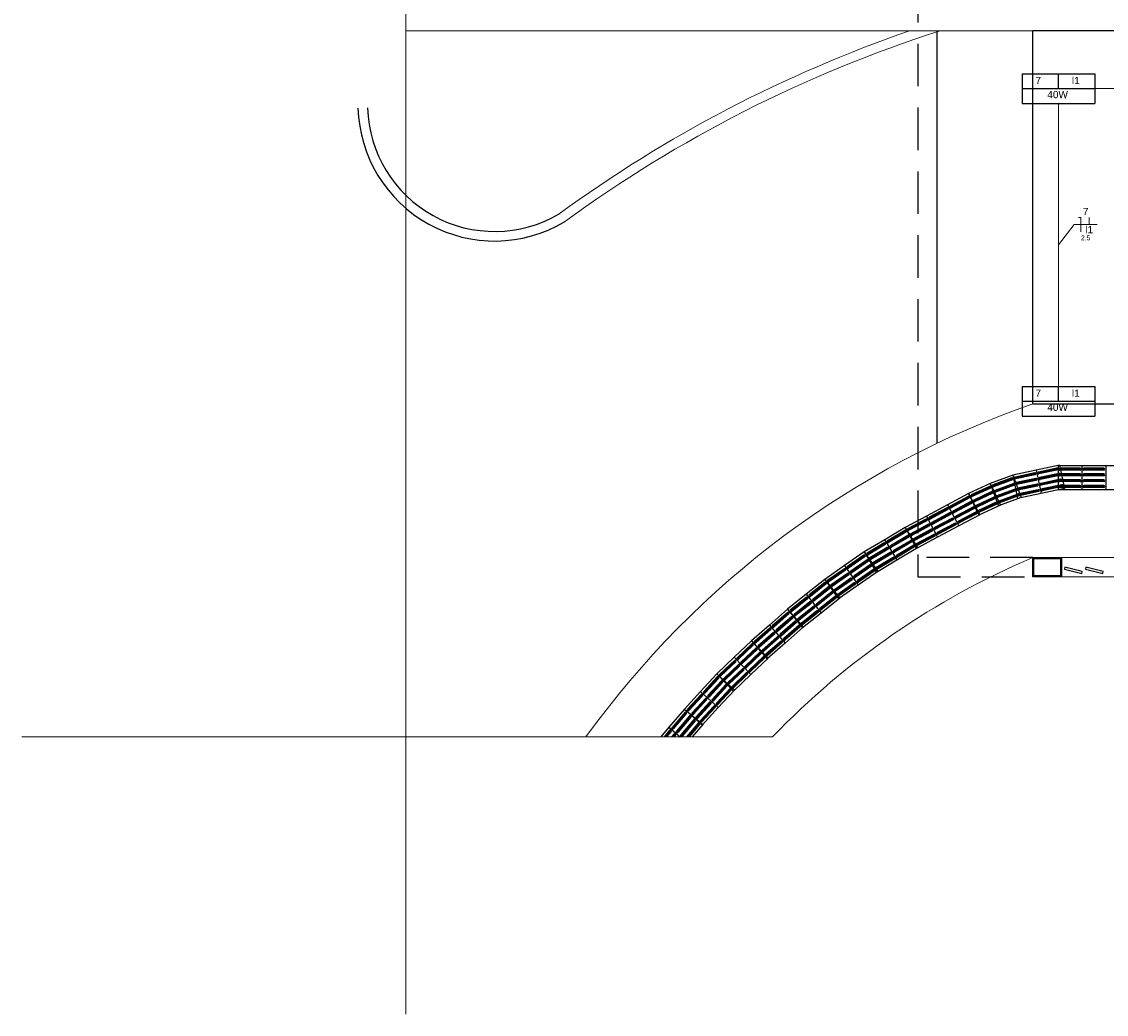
# Model space of a CAD drawing. Header units: feet. Extents: x -18 to 1038, y -110 to 48.
# Tile 148 of 199: x 766 to 778, y -32 to -21. Entities that reach past the tile are written whole.
import ezdxf

# ---------------------------------------------------------------- set-up
doc = ezdxf.new("R2010")
doc.units = ezdxf.units.FT
doc.header["$MEASUREMENT"] = 0
doc.linetypes.add('HIDDEN', pattern=[0.9525, 0.635, -0.3175])
for name, color, linetype, lineweight in [('0.1', 1, 'Continuous', 9), ('02', 2, 'Continuous', 20), ('EL-Condutos', 4, 'Continuous', 5), ('EL-Fios (Neutro)', 7, 'Continuous', 5), ('EL-Fios (Retorno)', 7, 'Continuous', 5), ('EL-Textos fios', 7, 'Continuous', 5), ('Textos', 7, 'Continuous', 5)]:
    doc.layers.add(name, color=color, linetype=linetype, lineweight=lineweight)
for name, color, linetype in [('1', 1, 'Continuous'), ('Arq-parede-alta', 5, 'Continuous'), ('CIV-Piso Tátil', 32, 'Continuous'), ('ESQUADRIAS CORTE', 3, 'Continuous'), ('JANELA', 3, 'Continuous'), ('P-SIMBOL', 5, 'Continuous'), ('PROJEÇÃO', 6, 'HIDDEN')]:
    doc.layers.add(name, color=color, linetype=linetype)
doc.styles.add('Arial', font='arial.ttf')

msp = doc.modelspace()

# ---------------------------------------------------------------- linework, layer by layer
at = {"layer": '0.1', "color": 251}
for p, q in [((770.1966, -21.5804), (770.1966, -31.8497)), ((774.0273, -28.9524), (766.1835, -28.9524))]:
    msp.add_line(p, q, dxfattribs=at)
msp.add_lwpolyline([(776.7466, -21.5804), (770.1966, -21.5804), (770.1966, -6.5803)], dxfattribs=at)
for centre, radius, start, end in [((779.9506, -34.6478), 13.8176, 108.96737, 126.16023), ((779.9506, -34.6478), 13.7176, 107.71197, 126.18072), ((779.9466, -34.64), 9.709, 109.244, 144.14009), ((779.9466, -34.64), 8.209, 112.94311, 136.14404)]:
    msp.add_arc(centre, radius, start, end, dxfattribs=at)
at = {"layer": '02', "color": 251}
for p, q in [((777.0466, -27.0804), (782.8466, -27.0804)), ((777.0466, -27.2804), (782.8466, -27.2804))]:
    msp.add_line(p, q, dxfattribs=at)
at = {"layer": '1', "color": 251}
for p, q in [((775.7466, -25.8864), (775.7466, -21.5804)), ((776.7466, -25.4735), (776.7466, -21.5804))]:
    msp.add_line(p, q, dxfattribs=at)
for radius, end in [(1.4287, 300.63143), (1.3287, 300.4266)]:
    msp.add_arc((771.1247, -22.3461), radius, 181.69259, end, dxfattribs=at)
at = {"layer": 'Arq-parede-alta', "color": 251, "ltscale": 0.03}
msp.add_lwpolyline([(776.7466, -27.0804), (777.0466, -27.0804), (777.0466, -27.2804), (776.7466, -27.2804)], close=True, dxfattribs=at)
at = {"layer": 'CIV-Piso Tátil', "color": 251}
for p, q in [((776.7804, -26.1668), (776.5358, -26.2187)), ((777.0249, -26.115), (776.7803, -26.1668)), ((776.7803, -26.1668), (776.8322, -26.4114)), ((776.7804, -26.1668), (776.8322, -26.4114)), ((777.0105, -26.1436), (776.8051, -26.1871)), ((777.0116, -26.1485), (776.8061, -26.192)), ((777.0136, -26.1583), (776.8082, -26.2018)), ((777.0147, -26.1631), (776.8092, -26.2067)), ((777.2593, -26.1219), (777.0093, -26.1219)), ((777.0093, -26.1219), (777.0093, -26.3719)), ((777.0249, -26.115), (777.0768, -26.3595)), ((777.2393, -26.1469), (777.0293, -26.1469)), ((777.2393, -26.1519), (777.0293, -26.1519)), ((777.2393, -26.1619), (777.0293, -26.1619)), ((777.2393, -26.1669), (777.0293, -26.1669)), ((777.5093, -26.1219), (777.2593, -26.1219)), ((777.2593, -26.1219), (777.2593, -26.3719)), ((777.2593, -26.1219), (777.2593, -26.3719)), ((777.4893, -26.1469), (777.2793, -26.1469)), ((777.4893, -26.1519), (777.2793, -26.1519)), ((777.4893, -26.1619), (777.2793, -26.1619)), ((777.4893, -26.1669), (777.2793, -26.1669)), ((777.7593, -26.1219), (777.5093, -26.1219)), ((777.5093, -26.1219), (777.5093, -26.3719)), ((777.5093, -26.1219), (777.5093, -26.3719)), ((776.5358, -26.2187), (776.3014, -26.3057)), ((776.5257, -26.2491), (776.3289, -26.3222)), ((776.5275, -26.2538), (776.3306, -26.3268)), ((776.531, -26.2632), (776.3341, -26.3362)), ((776.5327, -26.2678), (776.3358, -26.3409)), ((776.5358, -26.2187), (776.6228, -26.4531)), ((776.5358, -26.2187), (776.5877, -26.4633)), ((776.766, -26.1954), (776.5605, -26.239)), ((776.767, -26.2003), (776.5616, -26.2439)), ((776.7691, -26.2101), (776.5637, -26.2537)), ((776.7701, -26.215), (776.5647, -26.2586)), ((776.7784, -26.2541), (776.573, -26.2977)), ((776.7795, -26.259), (776.574, -26.3026)), ((776.7815, -26.2688), (776.5761, -26.3124)), ((776.7826, -26.2737), (776.5771, -26.3173)), ((777.023, -26.2023), (776.8175, -26.2458)), ((777.024, -26.2072), (776.8186, -26.2507)), ((777.0261, -26.2169), (776.8207, -26.2605)), ((777.0271, -26.2218), (776.8217, -26.2654)), ((777.0355, -26.2614), (776.8301, -26.305)), ((777.0366, -26.2663), (776.8311, -26.3099)), ((777.0386, -26.2761), (776.8332, -26.3197)), ((777.0397, -26.281), (776.8342, -26.3246)), ((777.2393, -26.2069), (777.0293, -26.2069)), ((777.2393, -26.2119), (777.0293, -26.2119)), ((777.2393, -26.2219), (777.0293, -26.2219)), ((777.2393, -26.2269), (777.0293, -26.2269)), ((777.2393, -26.2674), (777.0293, -26.2674)), ((777.2393, -26.2724), (777.0293, -26.2724)), ((777.2393, -26.2824), (777.0293, -26.2824)), ((777.4893, -26.2069), (777.2793, -26.2069)), ((777.4893, -26.2119), (777.2793, -26.2119)), ((777.4893, -26.2219), (777.2793, -26.2219)), ((777.4893, -26.2269), (777.2793, -26.2269)), ((777.4893, -26.2674), (777.2793, -26.2674)), ((777.4893, -26.2724), (777.2793, -26.2724)), ((777.4893, -26.2824), (777.2793, -26.2824)), ((776.3014, -26.3057), (776.0751, -26.4118)), ((776.2939, -26.3368), (776.1038, -26.426)), ((776.296, -26.3413), (776.1059, -26.4305)), ((776.3003, -26.3504), (776.1102, -26.4395)), ((776.3024, -26.3549), (776.1123, -26.4441)), ((776.3194, -26.3911), (776.1293, -26.4803)), ((776.3215, -26.3956), (776.1314, -26.4848)), ((776.3014, -26.3057), (776.4076, -26.532)), ((776.3014, -26.3057), (776.3884, -26.5401)), ((776.5466, -26.3053), (776.3497, -26.3784)), ((776.5484, -26.31), (776.3515, -26.3831)), ((776.5518, -26.3194), (776.355, -26.3925)), ((776.5536, -26.3241), (776.3567, -26.3972)), ((776.5677, -26.362), (776.3708, -26.4351)), ((776.5694, -26.3667), (776.3725, -26.4398)), ((776.5729, -26.3761), (776.376, -26.4492)), ((776.5746, -26.3808), (776.3777, -26.4539)), ((776.791, -26.3133), (776.5855, -26.3569)), ((776.792, -26.3182), (776.5866, -26.3617)), ((776.7941, -26.328), (776.5886, -26.3715)), ((776.7951, -26.3329), (776.5897, -26.3764)), ((776.8033, -26.3715), (776.5979, -26.4151)), ((776.8044, -26.3764), (776.5989, -26.42)), ((776.8064, -26.3862), (776.601, -26.4298)), ((776.8075, -26.3911), (776.602, -26.4347)), ((777.0768, -26.3595), (776.8322, -26.4114)), ((777.0479, -26.3197), (776.8424, -26.3632)), ((777.0489, -26.3246), (776.8435, -26.3681)), ((777.051, -26.3343), (776.8456, -26.3779)), ((777.052, -26.3392), (776.8466, -26.3828)), ((777.2593, -26.3719), (777.0093, -26.3719)), ((777.2393, -26.2874), (777.0293, -26.2874)), ((777.2393, -26.3269), (777.0293, -26.3269)), ((777.2393, -26.3319), (777.0293, -26.3319)), ((777.2393, -26.3419), (777.0293, -26.3419)), ((777.2393, -26.3469), (777.0293, -26.3469)), ((777.5093, -26.3719), (777.2593, -26.3719)), ((777.4893, -26.2874), (777.2793, -26.2874)), ((777.4893, -26.3269), (777.2793, -26.3269)), ((777.4893, -26.3319), (777.2793, -26.3319)), ((777.4893, -26.3419), (777.2793, -26.3419)), ((777.4893, -26.3469), (777.2793, -26.3469)), ((777.7593, -26.3719), (777.5093, -26.3719)), ((776.0751, -26.4118), (775.8546, -26.5296)), ((776.0692, -26.4433), (775.884, -26.5422)), ((776.0716, -26.4477), (775.8863, -26.5466)), ((776.0763, -26.4565), (775.891, -26.5555)), ((776.0786, -26.4609), (775.8934, -26.5599)), ((776.0975, -26.4962), (775.9122, -26.5952)), ((776.0998, -26.5006), (775.9146, -26.5996)), ((776.1045, -26.5095), (775.9193, -26.6084)), ((776.0751, -26.4118), (776.1929, -26.6323)), ((776.0751, -26.4118), (776.1812, -26.6382)), ((776.3258, -26.4047), (776.1356, -26.4939)), ((776.3279, -26.4092), (776.1378, -26.4984)), ((776.3451, -26.4459), (776.1549, -26.535)), ((776.3472, -26.4504), (776.1571, -26.5396)), ((776.3514, -26.4595), (776.1613, -26.5486)), ((776.3536, -26.464), (776.1634, -26.5531)), ((776.3704, -26.4998), (776.1802, -26.5889)), ((776.3725, -26.5043), (776.1823, -26.5935)), ((776.6228, -26.4531), (776.3884, -26.5401)), ((776.5884, -26.4178), (776.3915, -26.4909)), ((776.5901, -26.4225), (776.3932, -26.4956)), ((776.5936, -26.4319), (776.3967, -26.505)), ((776.5953, -26.4366), (776.3984, -26.5097)), ((776.8322, -26.4114), (776.5877, -26.4633)), ((775.8546, -26.5296), (775.634, -26.6474)), ((775.8487, -26.5611), (775.6635, -26.66)), ((775.851, -26.5655), (775.6658, -26.6644)), ((775.8558, -26.5743), (775.6705, -26.6732)), ((775.8581, -26.5787), (775.6729, -26.6777)), ((775.877, -26.614), (775.6917, -26.7129)), ((775.8793, -26.6184), (775.6941, -26.7173)), ((775.8546, -26.5296), (775.9723, -26.7501)), ((775.8546, -26.5296), (775.9723, -26.7501)), ((776.1069, -26.5139), (775.9217, -26.6128)), ((776.126, -26.5496), (775.9407, -26.6485)), ((776.1283, -26.554), (775.9431, -26.6529)), ((776.133, -26.5628), (775.9478, -26.6617)), ((776.1354, -26.5672), (775.9502, -26.6661)), ((776.154, -26.6021), (775.9688, -26.701)), ((776.1564, -26.6065), (775.9711, -26.7054)), ((776.1611, -26.6153), (775.9758, -26.7142)), ((776.1634, -26.6197), (775.9782, -26.7186)), ((776.4076, -26.532), (776.1812, -26.6382)), ((776.3767, -26.5133), (776.1866, -26.6025)), ((776.3788, -26.5179), (776.1887, -26.607)), ((775.634, -26.6474), (775.4135, -26.7652)), ((775.6282, -26.6789), (775.4429, -26.7778)), ((775.6305, -26.6833), (775.4453, -26.7822)), ((775.6352, -26.6921), (775.45, -26.791)), ((775.6376, -26.6965), (775.4524, -26.7954)), ((775.6564, -26.7318), (775.4712, -26.8307)), ((775.6588, -26.7362), (775.4736, -26.8351)), ((775.634, -26.6474), (775.7518, -26.8679)), ((775.634, -26.6474), (775.7518, -26.8679)), ((775.884, -26.6272), (775.6988, -26.7262)), ((775.8864, -26.6316), (775.7011, -26.7306)), ((775.9055, -26.6673), (775.7202, -26.7663)), ((775.9078, -26.6718), (775.7226, -26.7707)), ((775.9125, -26.6806), (775.7273, -26.7795)), ((775.9149, -26.685), (775.7296, -26.7839)), ((775.9335, -26.7198), (775.7483, -26.8188)), ((775.9359, -26.7243), (775.7506, -26.8232)), ((775.9406, -26.7331), (775.7553, -26.832)), ((775.9429, -26.7375), (775.7577, -26.8364)), ((776.1929, -26.6323), (775.9723, -26.7501)), ((775.4135, -26.7652), (775.1989, -26.8934)), ((775.4092, -26.7969), (775.2289, -26.9046)), ((775.4117, -26.8012), (775.2315, -26.9089)), ((775.4169, -26.8098), (775.2366, -26.9175)), ((775.4194, -26.8141), (775.2392, -26.9218)), ((775.44, -26.8484), (775.2597, -26.9561)), ((775.4425, -26.8527), (775.2622, -26.9604)), ((775.4135, -26.7652), (775.5418, -26.9798)), ((775.4135, -26.7652), (775.5313, -26.9857)), ((775.6635, -26.745), (775.4783, -26.8439)), ((775.6659, -26.7494), (775.4806, -26.8484)), ((775.6849, -26.7851), (775.4997, -26.8841)), ((775.6873, -26.7895), (775.5021, -26.8885)), ((775.692, -26.7984), (775.5068, -26.8973)), ((775.6944, -26.8028), (775.5091, -26.9017)), ((775.713, -26.8376), (775.5277, -26.9366)), ((775.7153, -26.842), (775.5301, -26.941)), ((775.72, -26.8509), (775.5348, -26.9498)), ((775.9723, -26.7501), (775.7518, -26.8679)), ((775.1989, -26.8934), (774.9843, -27.0216)), ((775.1946, -26.9251), (775.0143, -27.0328)), ((775.1971, -26.9294), (775.0169, -27.0371)), ((775.2023, -26.938), (775.022, -27.0457)), ((775.2048, -26.9423), (775.0246, -27.05)), ((775.1989, -26.8934), (775.3271, -27.108)), ((775.1989, -26.8934), (775.3271, -27.108)), ((775.4476, -26.8613), (775.2674, -26.969)), ((775.4502, -26.8656), (775.2699, -26.9733)), ((775.471, -26.9003), (775.2907, -27.008)), ((775.4735, -26.9046), (775.2933, -27.0123)), ((775.4787, -26.9132), (775.2984, -27.0209)), ((775.4812, -26.9175), (775.301, -27.0252)), ((775.5015, -26.9514), (775.3212, -27.0591)), ((775.5041, -26.9557), (775.3238, -27.0634)), ((775.5092, -26.9643), (775.3289, -27.072)), ((775.7518, -26.8679), (775.5313, -26.9857)), ((775.7224, -26.8553), (775.5372, -26.9542)), ((774.9843, -27.0216), (774.7793, -27.1647)), ((774.9822, -27.0536), (774.81, -27.1738)), ((774.9851, -27.0577), (774.8129, -27.1779)), ((774.9908, -27.0659), (774.8186, -27.1861)), ((774.9937, -27.07), (774.8214, -27.1902)), ((774.9843, -27.0216), (775.1274, -27.2266)), ((774.9843, -27.0216), (775.1125, -27.2362)), ((775.2253, -26.9766), (775.0451, -27.0843)), ((775.2279, -26.9809), (775.0476, -27.0886)), ((775.233, -26.9895), (775.0528, -27.0972)), ((775.2356, -26.9938), (775.0553, -27.1015)), ((775.2564, -27.0285), (775.0761, -27.1363)), ((775.2589, -27.0328), (775.0787, -27.1405)), ((775.2641, -27.0414), (775.0838, -27.1491)), ((775.2666, -27.0457), (775.0864, -27.1534)), ((775.5418, -26.9798), (775.3271, -27.108)), ((775.5118, -26.9686), (775.3315, -27.0763)), ((774.7793, -27.1647), (774.5743, -27.3078)), ((774.7793, -27.1647), (774.9224, -27.3697)), ((774.7793, -27.1647), (774.9224, -27.3697)), ((775.0165, -27.1028), (774.8443, -27.223)), ((775.0194, -27.1069), (774.8472, -27.2271)), ((775.0251, -27.1151), (774.8529, -27.2353)), ((775.028, -27.1192), (774.8558, -27.2394)), ((775.0512, -27.1524), (774.8789, -27.2726)), ((775.054, -27.1565), (774.8818, -27.2767)), ((775.0597, -27.1647), (774.8875, -27.2849)), ((775.0626, -27.1688), (774.8904, -27.289)), ((775.2869, -27.0796), (775.1066, -27.1873)), ((775.2895, -27.0839), (775.1092, -27.1916)), ((775.3271, -27.108), (775.1125, -27.2362)), ((775.2946, -27.0925), (775.1143, -27.2002)), ((775.2972, -27.0968), (775.1169, -27.2045)), ((774.7772, -27.1966), (774.605, -27.3168)), ((774.7801, -27.2007), (774.6078, -27.3209)), ((774.7858, -27.2089), (774.6136, -27.3291)), ((774.7886, -27.213), (774.6164, -27.3332)), ((774.8115, -27.2458), (774.6393, -27.366)), ((774.8144, -27.2499), (774.6422, -27.3701)), ((774.8201, -27.2581), (774.6479, -27.3783)), ((774.823, -27.2622), (774.6508, -27.3824)), ((774.8461, -27.2954), (774.6739, -27.4156)), ((774.849, -27.2995), (774.6768, -27.4197)), ((775.0852, -27.2012), (774.913, -27.3214)), ((775.0881, -27.2053), (774.9159, -27.3255)), ((775.0938, -27.2135), (774.9216, -27.3337)), ((775.1274, -27.2266), (774.9224, -27.3697)), ((775.0967, -27.2176), (774.9245, -27.3378)), ((774.5743, -27.3078), (774.3791, -27.464)), ((774.5743, -27.3398), (774.4104, -27.471)), ((774.5774, -27.3437), (774.4135, -27.4749)), ((774.5837, -27.3515), (774.4197, -27.4827)), ((774.5868, -27.3554), (774.4229, -27.4866)), ((774.6118, -27.3866), (774.4479, -27.5179)), ((774.6149, -27.3905), (774.451, -27.5218)), ((774.6212, -27.3983), (774.4572, -27.5296)), ((774.6243, -27.4022), (774.4604, -27.5335)), ((774.5743, -27.3078), (774.7305, -27.5029)), ((774.5743, -27.3078), (774.7173, -27.5128)), ((774.8547, -27.3077), (774.6825, -27.4279)), ((774.8576, -27.3118), (774.6854, -27.432)), ((774.8802, -27.3443), (774.708, -27.4644)), ((774.8831, -27.3484), (774.7109, -27.4685)), ((774.8888, -27.3566), (774.7166, -27.4767)), ((774.9224, -27.3697), (774.7173, -27.5128)), ((774.8916, -27.3607), (774.7194, -27.4808)), ((774.3791, -27.464), (774.184, -27.6203)), ((774.3791, -27.496), (774.2152, -27.6273)), ((774.3823, -27.4999), (774.2183, -27.6312)), ((774.3885, -27.5077), (774.2246, -27.639)), ((774.3916, -27.5116), (774.2277, -27.6429)), ((774.3791, -27.464), (774.5354, -27.6592)), ((774.3791, -27.464), (774.5354, -27.6592)), ((774.6496, -27.4338), (774.4857, -27.5651)), ((774.6527, -27.4377), (774.4888, -27.569)), ((774.659, -27.4455), (774.495, -27.5768)), ((774.6621, -27.4494), (774.4982, -27.5807)), ((774.6868, -27.4803), (774.5229, -27.6115)), ((774.6899, -27.4842), (774.526, -27.6154)), ((774.6962, -27.492), (774.5322, -27.6233)), ((774.6993, -27.4959), (774.5354, -27.6272)), ((774.7305, -27.5029), (774.5354, -27.6592)), ((774.184, -27.6203), (773.9958, -27.7848)), ((774.184, -27.6203), (774.3485, -27.8085)), ((774.184, -27.6203), (774.3402, -27.8154)), ((774.4166, -27.5429), (774.2527, -27.6741)), ((774.4198, -27.5468), (774.2558, -27.678)), ((774.426, -27.5546), (774.2621, -27.6858)), ((774.4291, -27.5585), (774.2652, -27.6897)), ((774.4544, -27.5901), (774.2905, -27.7213)), ((774.4576, -27.594), (774.2936, -27.7252)), ((774.4638, -27.6018), (774.2999, -27.733)), ((774.4669, -27.6057), (774.303, -27.7369)), ((774.4916, -27.6365), (774.3277, -27.7678)), ((774.4948, -27.6404), (774.3308, -27.7717)), ((774.1854, -27.6522), (774.0273, -27.7905)), ((774.1887, -27.656), (774.0306, -27.7942)), ((774.1952, -27.6635), (774.0371, -27.8018)), ((774.1985, -27.6673), (774.0404, -27.8055)), ((774.2249, -27.6974), (774.0668, -27.8356)), ((774.2282, -27.7012), (774.0701, -27.8394)), ((774.2347, -27.7087), (774.0766, -27.8469)), ((774.238, -27.7125), (774.0799, -27.8507)), ((774.2647, -27.7429), (774.1066, -27.8812)), ((774.268, -27.7467), (774.1099, -27.8849)), ((774.2745, -27.7542), (774.1164, -27.8925)), ((774.2778, -27.758), (774.1197, -27.8962)), ((774.501, -27.6483), (774.3371, -27.7795)), ((774.5041, -27.6522), (774.3402, -27.7834)), ((774.5354, -27.6592), (774.3402, -27.8154)), ((773.9958, -27.7848), (773.8075, -27.9493)), ((773.9972, -27.8168), (773.8391, -27.955)), ((774.0005, -27.8206), (773.8423, -27.9588)), ((774.007, -27.8281), (773.8489, -27.9663)), ((774.0103, -27.8318), (773.8522, -27.9701)), ((774.0367, -27.862), (773.8785, -28.0002)), ((774.0399, -27.8657), (773.8818, -28.0039)), ((773.9958, -27.7848), (774.1603, -27.973)), ((773.9958, -27.7848), (774.1603, -27.973)), ((774.3038, -27.7878), (774.1457, -27.926)), ((774.3071, -27.7915), (774.149, -27.9297)), ((774.3137, -27.799), (774.1556, -27.9373)), ((774.317, -27.8028), (774.1589, -27.941)), ((774.3485, -27.8085), (774.1603, -27.973)), ((773.8075, -27.9493), (773.6265, -28.1218)), ((773.8103, -27.9812), (773.6582, -28.1261)), ((773.8138, -27.9849), (773.6617, -28.1297)), ((773.8075, -27.9493), (773.98, -28.1304)), ((773.8075, -27.9493), (773.9721, -28.1376)), ((774.0465, -27.8733), (773.8884, -28.0115)), ((774.0498, -27.877), (773.8917, -28.0152)), ((774.0765, -27.9075), (773.9184, -28.0457)), ((774.0797, -27.9112), (773.9216, -28.0495)), ((774.0863, -27.9188), (773.9282, -28.057)), ((774.0896, -27.9225), (773.9315, -28.0608)), ((774.1156, -27.9523), (773.9575, -28.0905)), ((774.1189, -27.9561), (773.9608, -28.0943)), ((774.1255, -27.9636), (773.9674, -28.1018)), ((774.1288, -27.9674), (773.9707, -28.1056)), ((774.1603, -27.973), (773.9721, -28.1376)), ((773.8206, -27.9921), (773.6686, -28.1369)), ((773.8241, -27.9957), (773.672, -28.1405)), ((773.8517, -28.0247), (773.6996, -28.1695)), ((773.8551, -28.0283), (773.7031, -28.1731)), ((773.862, -28.0356), (773.71, -28.1804)), ((773.8655, -28.0392), (773.7134, -28.184)), ((773.8934, -28.0685), (773.7413, -28.2133)), ((773.8968, -28.0721), (773.7448, -28.2169)), ((773.9037, -28.0793), (773.7517, -28.2242)), ((773.9072, -28.083), (773.7551, -28.2278)), ((773.6265, -28.1218), (773.4455, -28.2942)), ((773.6293, -28.1536), (773.4772, -28.2985)), ((773.6327, -28.1573), (773.4806, -28.3021)), ((773.6396, -28.1645), (773.4875, -28.3093)), ((773.6431, -28.1681), (773.491, -28.313)), ((773.6706, -28.1971), (773.5186, -28.3419)), ((773.6741, -28.2007), (773.522, -28.3455)), ((773.681, -28.208), (773.5289, -28.3528)), ((773.6844, -28.2116), (773.5324, -28.3564)), ((773.6265, -28.1218), (773.7989, -28.3028)), ((773.6265, -28.1218), (773.7989, -28.3028)), ((773.9344, -28.1116), (773.7824, -28.2564)), ((773.9379, -28.1152), (773.7858, -28.26)), ((773.9448, -28.1225), (773.7927, -28.2673)), ((773.9482, -28.1261), (773.7962, -28.2709)), ((773.98, -28.1304), (773.7989, -28.3028)), ((773.4455, -28.2942), (773.2762, -28.4781)), ((773.4455, -28.2942), (773.6294, -28.4634)), ((773.4455, -28.2942), (773.6179, -28.4752)), ((773.7123, -28.2409), (773.5603, -28.3857)), ((773.7158, -28.2445), (773.5637, -28.3893)), ((773.7227, -28.2518), (773.5706, -28.3966)), ((773.7261, -28.2554), (773.5741, -28.4002)), ((773.7534, -28.284), (773.6013, -28.4288)), ((773.7568, -28.2876), (773.6048, -28.4324)), ((773.7637, -28.2949), (773.6117, -28.4397)), ((773.7672, -28.2985), (773.6151, -28.4433)), ((773.7989, -28.3028), (773.6179, -28.4752)), ((773.4503, -28.3258), (773.3081, -28.4803)), ((773.454, -28.3292), (773.3118, -28.4837)), ((773.4614, -28.336), (773.3192, -28.4905)), ((773.465, -28.3393), (773.3228, -28.4939)), ((773.4945, -28.3664), (773.3523, -28.521)), ((773.4982, -28.3698), (773.356, -28.5243)), ((773.5055, -28.3766), (773.3633, -28.5311)), ((773.5092, -28.38), (773.367, -28.5345)), ((773.539, -28.4074), (773.3968, -28.5619)), ((773.5427, -28.4108), (773.4004, -28.5653)), ((773.55, -28.4175), (773.4078, -28.5721)), ((773.5537, -28.4209), (773.4115, -28.5754)), ((773.2762, -28.4781), (773.1069, -28.6621)), ((773.281, -28.5098), (773.1388, -28.6643)), ((773.2847, -28.5131), (773.1425, -28.6677)), ((773.2921, -28.5199), (773.1499, -28.6744)), ((773.2958, -28.5233), (773.1536, -28.6778)), ((773.3252, -28.5504), (773.183, -28.7049)), ((773.2762, -28.4781), (773.4601, -28.6474)), ((773.2762, -28.4781), (773.4601, -28.6474)), ((773.5828, -28.4477), (773.4406, -28.6022)), ((773.5865, -28.4511), (773.4443, -28.6056)), ((773.5938, -28.4578), (773.4516, -28.6124)), ((773.5975, -28.4612), (773.4553, -28.6158)), ((773.6294, -28.4634), (773.4601, -28.6474)), ((773.1069, -28.6621), (772.9452, -28.8527)), ((773.1069, -28.6621), (773.2975, -28.8238)), ((773.1069, -28.6621), (773.2909, -28.8314)), ((773.3289, -28.5538), (773.1867, -28.7083)), ((773.3362, -28.5605), (773.194, -28.7151)), ((773.3399, -28.5639), (773.1977, -28.7185)), ((773.3697, -28.5913), (773.2275, -28.7459)), ((773.3734, -28.5947), (773.2312, -28.7493)), ((773.3807, -28.6015), (773.2385, -28.756)), ((773.3844, -28.6049), (773.2422, -28.7594)), ((773.4135, -28.6316), (773.2713, -28.7862)), ((773.4172, -28.635), (773.275, -28.7896)), ((773.4245, -28.6418), (773.2823, -28.7963)), ((773.4282, -28.6452), (773.286, -28.7997)), ((773.4601, -28.6474), (773.2909, -28.8314)), ((773.113, -28.6935), (772.9772, -28.8536)), ((773.1168, -28.6967), (772.981, -28.8569)), ((773.1245, -28.7032), (772.9886, -28.8633)), ((773.1283, -28.7064), (772.9924, -28.8666)), ((773.1588, -28.7323), (773.0229, -28.8925)), ((773.1626, -28.7356), (773.0267, -28.8957)), ((773.1702, -28.742), (773.0344, -28.9022)), ((773.174, -28.7453), (773.0382, -28.9054)), ((773.2049, -28.7714), (773.069, -28.9316)), ((773.2087, -28.7747), (773.0729, -28.9348)), ((772.9452, -28.8527), (772.8606, -28.9524)), ((772.9513, -28.8841), (772.8934, -28.9524)), ((772.9551, -28.8874), (772.9, -28.9524)), ((772.9452, -28.8527), (773.0627, -28.9524)), ((772.9452, -28.8527), (773.0627, -28.9524)), ((773.2163, -28.7811), (773.0805, -28.9413)), ((773.2201, -28.7844), (773.0843, -28.9445)), ((773.2503, -28.8099), (773.1294, -28.9524)), ((773.2541, -28.8132), (773.136, -28.9524)), ((773.2617, -28.8196), (773.1491, -28.9524)), ((773.2655, -28.8229), (773.1557, -28.9524)), ((773.2975, -28.8238), (773.1885, -28.9524)), ((772.9627, -28.8938), (772.9131, -28.9524)), ((772.9665, -28.8971), (772.9196, -28.9524)), ((772.997, -28.923), (772.9721, -28.9524)), ((773.0009, -28.9262), (772.9786, -28.9524)), ((773.0085, -28.9327), (772.9918, -28.9524)), ((773.0123, -28.9359), (772.9983, -28.9524))]:
    msp.add_line(p, q, dxfattribs=at)
for centre, radius, start, end in [((777.0126, -26.1534), 0.01, 281.97295, 101.97295), ((777.0126, -26.1534), 0.005, 281.97295, 101.97295), ((777.0293, -26.1569), 0.01, 90, 270), ((777.0293, -26.1569), 0.005, 90, 270), ((777.2393, -26.1569), 0.01, 270, 90), ((777.2393, -26.1569), 0.005, 270, 90), ((777.2793, -26.1569), 0.01, 90, 270), ((777.2793, -26.1569), 0.005, 90, 270), ((777.4893, -26.1569), 0.01, 270, 90), ((777.4893, -26.1569), 0.005, 270, 90), ((776.5292, -26.2585), 0.01, 290.36032, 110.36032), ((776.5292, -26.2585), 0.005, 290.36032, 110.36032), ((776.5626, -26.2488), 0.01, 101.97295, 281.97295), ((776.5626, -26.2488), 0.005, 101.97295, 281.97295), ((776.768, -26.2052), 0.01, 281.97295, 101.97295), ((776.768, -26.2052), 0.005, 281.97295, 101.97295), ((776.7805, -26.2639), 0.01, 281.97295, 101.97295), ((776.7805, -26.2639), 0.005, 281.97295, 101.97295), ((776.8072, -26.1969), 0.01, 101.97295, 281.97295), ((776.8072, -26.1969), 0.005, 101.97295, 281.97295), ((776.8196, -26.2556), 0.01, 101.97295, 281.97295), ((776.8196, -26.2556), 0.005, 101.97295, 281.97295), ((777.0293, -26.2169), 0.01, 90, 270), ((777.0293, -26.2774), 0.01, 90, 270), ((777.0251, -26.2121), 0.01, 281.97295, 101.97295), ((777.0251, -26.2121), 0.005, 281.97295, 101.97295), ((777.0293, -26.2169), 0.005, 90, 270), ((777.0293, -26.2774), 0.005, 90, 270), ((777.0376, -26.2712), 0.01, 281.97295, 101.97295), ((777.0376, -26.2712), 0.005, 281.97295, 101.97295), ((777.2393, -26.2169), 0.01, 270, 90), ((777.2393, -26.2169), 0.005, 270, 90), ((777.2393, -26.2774), 0.01, 270, 90), ((777.2393, -26.2774), 0.005, 270, 90), ((777.2793, -26.2169), 0.01, 90, 270), ((777.2793, -26.2774), 0.01, 90, 270), ((777.2793, -26.2169), 0.005, 90, 270), ((777.2793, -26.2774), 0.005, 90, 270), ((777.4893, -26.2169), 0.01, 270, 90), ((777.4893, -26.2169), 0.005, 270, 90), ((777.4893, -26.2774), 0.01, 270, 90), ((777.4893, -26.2774), 0.005, 270, 90), ((776.2982, -26.3459), 0.01, 295.12521, 115.12521), ((776.2982, -26.3459), 0.005, 295.12521, 115.12521), ((776.3236, -26.4002), 0.01, 295.12521, 115.12521), ((776.3236, -26.4002), 0.005, 295.12521, 115.12521), ((776.3323, -26.3315), 0.01, 110.36032, 290.36032), ((776.3323, -26.3315), 0.005, 110.36032, 290.36032), ((776.3532, -26.3878), 0.01, 110.36032, 290.36032), ((776.3532, -26.3878), 0.005, 110.36032, 290.36032), ((776.5501, -26.3147), 0.01, 290.36032, 110.36032), ((776.5501, -26.3147), 0.005, 290.36032, 110.36032), ((776.5751, -26.3075), 0.01, 101.97295, 281.97295), ((776.5711, -26.3714), 0.01, 290.36032, 110.36032), ((776.5711, -26.3714), 0.005, 290.36032, 110.36032), ((776.5751, -26.3075), 0.005, 101.97295, 281.97295), ((776.5876, -26.3666), 0.01, 101.97295, 281.97295), ((776.5876, -26.3666), 0.005, 101.97295, 281.97295), ((776.793, -26.3231), 0.01, 281.97295, 101.97295), ((776.793, -26.3231), 0.005, 281.97295, 101.97295), ((776.8054, -26.3813), 0.01, 281.97295, 101.97295), ((776.8054, -26.3813), 0.005, 281.97295, 101.97295), ((776.8322, -26.3148), 0.01, 101.97295, 281.97295), ((776.8322, -26.3148), 0.005, 101.97295, 281.97295), ((776.8445, -26.373), 0.01, 101.97295, 281.97295), ((776.8445, -26.373), 0.005, 101.97295, 281.97295), ((777.0293, -26.3369), 0.01, 90, 270), ((777.0293, -26.3369), 0.005, 90, 270), ((777.0499, -26.3294), 0.01, 281.97295, 101.97295), ((777.0499, -26.3294), 0.005, 281.97295, 101.97295), ((777.2393, -26.3369), 0.01, 270, 90), ((777.2393, -26.3369), 0.005, 270, 90), ((777.2793, -26.3369), 0.01, 90, 270), ((777.2793, -26.3369), 0.005, 90, 270), ((777.4893, -26.3369), 0.01, 270, 90), ((777.4893, -26.3369), 0.005, 270, 90), ((776.0739, -26.4521), 0.01, 298.1072, 118.1072), ((776.0739, -26.4521), 0.005, 298.1072, 118.1072), ((776.1022, -26.505), 0.01, 298.1072, 118.1072), ((776.108, -26.435), 0.01, 115.12521, 295.12521), ((776.1022, -26.505), 0.005, 298.1072, 118.1072), ((776.108, -26.435), 0.005, 115.12521, 295.12521), ((776.1335, -26.4893), 0.01, 115.12521, 295.12521), ((776.1335, -26.4893), 0.005, 115.12521, 295.12521), ((776.3493, -26.4549), 0.01, 295.12521, 115.12521), ((776.3493, -26.4549), 0.005, 295.12521, 115.12521), ((776.3743, -26.4445), 0.01, 110.36032, 290.36032), ((776.3743, -26.4445), 0.005, 110.36032, 290.36032), ((776.3746, -26.5088), 0.01, 295.12521, 115.12521), ((776.3746, -26.5088), 0.005, 295.12521, 115.12521), ((776.395, -26.5003), 0.01, 110.36032, 290.36032), ((776.395, -26.5003), 0.005, 110.36032, 290.36032), ((776.5918, -26.4272), 0.01, 290.36032, 110.36032), ((776.6, -26.4249), 0.01, 101.97295, 281.97295), ((776.5918, -26.4272), 0.005, 290.36032, 110.36032), ((776.6, -26.4249), 0.005, 101.97295, 281.97295), ((775.8534, -26.5699), 0.01, 298.1072, 118.1072), ((775.8534, -26.5699), 0.005, 298.1072, 118.1072), ((775.8817, -26.6228), 0.01, 298.1072, 118.1072), ((775.8887, -26.5511), 0.01, 118.1072, 298.1072), ((775.8817, -26.6228), 0.005, 298.1072, 118.1072), ((775.8887, -26.5511), 0.005, 118.1072, 298.1072), ((775.917, -26.604), 0.01, 118.1072, 298.1072), ((775.917, -26.604), 0.005, 118.1072, 298.1072), ((776.1307, -26.5584), 0.01, 298.1072, 118.1072), ((776.1307, -26.5584), 0.005, 298.1072, 118.1072), ((776.1592, -26.5441), 0.01, 115.12521, 295.12521), ((776.1587, -26.6109), 0.01, 298.1072, 118.1072), ((776.1592, -26.5441), 0.005, 115.12521, 295.12521), ((776.1587, -26.6109), 0.005, 298.1072, 118.1072), ((776.1845, -26.598), 0.01, 115.12521, 295.12521), ((776.1845, -26.598), 0.005, 115.12521, 295.12521), ((775.6329, -26.6877), 0.01, 298.1072, 118.1072), ((775.6329, -26.6877), 0.005, 298.1072, 118.1072), ((775.6612, -26.7406), 0.01, 298.1072, 118.1072), ((775.6682, -26.6688), 0.01, 118.1072, 298.1072), ((775.6612, -26.7406), 0.005, 298.1072, 118.1072), ((775.6682, -26.6688), 0.005, 118.1072, 298.1072), ((775.6964, -26.7218), 0.01, 118.1072, 298.1072), ((775.6964, -26.7218), 0.005, 118.1072, 298.1072), ((775.9102, -26.6762), 0.01, 298.1072, 118.1072), ((775.9102, -26.6762), 0.005, 298.1072, 118.1072), ((775.9382, -26.7287), 0.01, 298.1072, 118.1072), ((775.9454, -26.6573), 0.01, 118.1072, 298.1072), ((775.9382, -26.7287), 0.005, 298.1072, 118.1072), ((775.9454, -26.6573), 0.005, 118.1072, 298.1072), ((775.9735, -26.7098), 0.01, 118.1072, 298.1072), ((775.9735, -26.7098), 0.005, 118.1072, 298.1072), ((775.4143, -26.8055), 0.01, 300.8597, 120.8597), ((775.4143, -26.8055), 0.005, 300.8597, 120.8597), ((775.4477, -26.7866), 0.01, 118.1072, 298.1072), ((775.4451, -26.857), 0.01, 300.8597, 120.8597), ((775.4451, -26.857), 0.005, 300.8597, 120.8597), ((775.4477, -26.7866), 0.005, 118.1072, 298.1072), ((775.4759, -26.8395), 0.01, 118.1072, 298.1072), ((775.4759, -26.8395), 0.005, 118.1072, 298.1072), ((775.6896, -26.7939), 0.01, 298.1072, 118.1072), ((775.6896, -26.7939), 0.005, 298.1072, 118.1072), ((775.7177, -26.8465), 0.01, 298.1072, 118.1072), ((775.7249, -26.7751), 0.01, 118.1072, 298.1072), ((775.7177, -26.8465), 0.005, 298.1072, 118.1072), ((775.7249, -26.7751), 0.005, 118.1072, 298.1072), ((775.753, -26.8276), 0.01, 118.1072, 298.1072), ((775.753, -26.8276), 0.005, 118.1072, 298.1072), ((775.1997, -26.9337), 0.01, 300.8597, 120.8597), ((775.1997, -26.9337), 0.005, 300.8597, 120.8597), ((775.234, -26.9132), 0.01, 120.8597, 300.8597), ((775.234, -26.9132), 0.005, 120.8597, 300.8597), ((775.2648, -26.9647), 0.01, 120.8597, 300.8597), ((775.2648, -26.9647), 0.005, 120.8597, 300.8597), ((775.4761, -26.9089), 0.01, 300.8597, 120.8597), ((775.4761, -26.9089), 0.005, 300.8597, 120.8597), ((775.5044, -26.8929), 0.01, 118.1072, 298.1072), ((775.5044, -26.8929), 0.005, 118.1072, 298.1072), ((775.5066, -26.96), 0.01, 300.8597, 120.8597), ((775.5066, -26.96), 0.005, 300.8597, 120.8597), ((775.5325, -26.9454), 0.01, 118.1072, 298.1072), ((775.5325, -26.9454), 0.005, 118.1072, 298.1072), ((774.9879, -27.0618), 0.01, 304.90838, 124.90838), ((774.9879, -27.0618), 0.005, 304.90838, 124.90838), ((775.0194, -27.0414), 0.01, 120.8597, 300.8597), ((775.0194, -27.0414), 0.005, 120.8597, 300.8597), ((775.2305, -26.9852), 0.01, 300.8597, 120.8597), ((775.2305, -26.9852), 0.005, 300.8597, 120.8597), ((775.2615, -27.0371), 0.01, 300.8597, 120.8597), ((775.2615, -27.0371), 0.005, 300.8597, 120.8597), ((775.2958, -27.0166), 0.01, 120.8597, 300.8597), ((775.292, -27.0882), 0.01, 300.8597, 120.8597), ((775.2958, -27.0166), 0.005, 120.8597, 300.8597), ((775.3264, -27.0677), 0.01, 120.8597, 300.8597), ((775.3264, -27.0677), 0.005, 120.8597, 300.8597), ((774.8157, -27.182), 0.01, 124.90838, 304.90838), ((774.8157, -27.182), 0.005, 124.90838, 304.90838), ((775.0223, -27.111), 0.01, 304.90838, 124.90838), ((775.0223, -27.111), 0.005, 304.90838, 124.90838), ((775.0502, -27.0929), 0.01, 120.8597, 300.8597), ((775.0502, -27.0929), 0.005, 120.8597, 300.8597), ((775.0569, -27.1606), 0.01, 304.90838, 124.90838), ((775.0569, -27.1606), 0.005, 304.90838, 124.90838), ((775.0812, -27.1448), 0.01, 120.8597, 300.8597), ((775.0812, -27.1448), 0.005, 120.8597, 300.8597), ((775.1118, -27.1959), 0.01, 120.8597, 300.8597), ((775.1118, -27.1959), 0.005, 120.8597, 300.8597), ((775.292, -27.0882), 0.005, 300.8597, 120.8597), ((774.7829, -27.2048), 0.01, 304.90838, 124.90838), ((774.7829, -27.2048), 0.005, 304.90838, 124.90838), ((774.8173, -27.254), 0.01, 304.90838, 124.90838), ((774.8173, -27.254), 0.005, 304.90838, 124.90838), ((774.8501, -27.2312), 0.01, 124.90838, 304.90838), ((774.8501, -27.2312), 0.005, 124.90838, 304.90838), ((774.8519, -27.3036), 0.01, 304.90838, 124.90838), ((774.8519, -27.3036), 0.005, 304.90838, 124.90838), ((774.8847, -27.2808), 0.01, 124.90838, 304.90838), ((774.8847, -27.2808), 0.005, 124.90838, 304.90838), ((775.0909, -27.2094), 0.01, 304.90838, 124.90838), ((775.0909, -27.2094), 0.005, 304.90838, 124.90838), ((774.5805, -27.3476), 0.01, 308.68259, 128.68259), ((774.5805, -27.3476), 0.005, 308.68259, 128.68259), ((774.6107, -27.325), 0.01, 124.90838, 304.90838), ((774.6107, -27.325), 0.005, 124.90838, 304.90838), ((774.618, -27.3944), 0.01, 308.68259, 128.68259), ((774.618, -27.3944), 0.005, 308.68259, 128.68259), ((774.645, -27.3742), 0.01, 124.90838, 304.90838), ((774.645, -27.3742), 0.005, 124.90838, 304.90838), ((774.6796, -27.4238), 0.01, 124.90838, 304.90838), ((774.8859, -27.3525), 0.01, 304.90838, 124.90838), ((774.8859, -27.3525), 0.005, 304.90838, 124.90838), ((774.9187, -27.3296), 0.01, 124.90838, 304.90838), ((774.9187, -27.3296), 0.005, 124.90838, 304.90838), ((774.3854, -27.5038), 0.01, 308.68259, 128.68259), ((774.3854, -27.5038), 0.005, 308.68259, 128.68259), ((774.4166, -27.4788), 0.01, 128.68259, 308.68259), ((774.4166, -27.4788), 0.005, 128.68259, 308.68259), ((774.4541, -27.5257), 0.01, 128.68259, 308.68259), ((774.4541, -27.5257), 0.005, 128.68259, 308.68259), ((774.6558, -27.4416), 0.01, 308.68259, 128.68259), ((774.6558, -27.4416), 0.005, 308.68259, 128.68259), ((774.6796, -27.4238), 0.005, 124.90838, 304.90838), ((774.693, -27.4881), 0.01, 308.68259, 128.68259), ((774.693, -27.4881), 0.005, 308.68259, 128.68259), ((774.7137, -27.4726), 0.01, 124.90838, 304.90838), ((774.7137, -27.4726), 0.005, 124.90838, 304.90838), ((774.2215, -27.6351), 0.01, 128.68259, 308.68259), ((774.2215, -27.6351), 0.005, 128.68259, 308.68259), ((774.4229, -27.5507), 0.01, 308.68259, 128.68259), ((774.4229, -27.5507), 0.005, 308.68259, 128.68259), ((774.4607, -27.5979), 0.01, 308.68259, 128.68259), ((774.4607, -27.5979), 0.005, 308.68259, 128.68259), ((774.4919, -27.5729), 0.01, 128.68259, 308.68259), ((774.4919, -27.5729), 0.005, 128.68259, 308.68259), ((774.4979, -27.6443), 0.01, 308.68259, 128.68259), ((774.4979, -27.6443), 0.005, 308.68259, 128.68259), ((774.5291, -27.6193), 0.01, 128.68259, 308.68259), ((774.5291, -27.6193), 0.005, 128.68259, 308.68259), ((774.192, -27.6598), 0.01, 311.16136, 131.16136), ((774.192, -27.6598), 0.005, 311.16136, 131.16136), ((774.2314, -27.7049), 0.01, 311.16136, 131.16136), ((774.2314, -27.7049), 0.005, 311.16136, 131.16136), ((774.259, -27.6819), 0.01, 128.68259, 308.68259), ((774.259, -27.6819), 0.005, 128.68259, 308.68259), ((774.2712, -27.7505), 0.01, 311.16136, 131.16136), ((774.2712, -27.7505), 0.005, 311.16136, 131.16136), ((774.2967, -27.7291), 0.01, 128.68259, 308.68259), ((774.2967, -27.7291), 0.005, 128.68259, 308.68259), ((774.0037, -27.8243), 0.01, 311.16136, 131.16136), ((774.0037, -27.8243), 0.005, 311.16136, 131.16136), ((774.0339, -27.798), 0.01, 131.16136, 311.16136), ((774.0339, -27.798), 0.005, 131.16136, 311.16136), ((774.0432, -27.8695), 0.01, 311.16136, 131.16136), ((774.0432, -27.8695), 0.005, 311.16136, 131.16136), ((774.0733, -27.8432), 0.01, 131.16136, 311.16136), ((774.0733, -27.8432), 0.005, 131.16136, 311.16136), ((774.3104, -27.7953), 0.01, 311.16136, 131.16136), ((774.3104, -27.7953), 0.005, 311.16136, 131.16136), ((774.334, -27.7756), 0.01, 128.68259, 308.68259), ((774.334, -27.7756), 0.005, 128.68259, 308.68259), ((773.8172, -27.9885), 0.01, 313.60007, 133.60007), ((773.8172, -27.9885), 0.005, 313.60007, 133.60007), ((773.8456, -27.9625), 0.01, 131.16136, 311.16136), ((773.8456, -27.9625), 0.005, 131.16136, 311.16136), ((774.083, -27.915), 0.01, 311.16136, 131.16136), ((774.083, -27.915), 0.005, 311.16136, 131.16136), ((774.1131, -27.8887), 0.01, 131.16136, 311.16136), ((774.1131, -27.8887), 0.005, 131.16136, 311.16136), ((774.1222, -27.9598), 0.01, 311.16136, 131.16136), ((774.1222, -27.9598), 0.005, 311.16136, 131.16136), ((774.1523, -27.9335), 0.01, 131.16136, 311.16136), ((774.1523, -27.9335), 0.005, 131.16136, 311.16136), ((773.8586, -28.0319), 0.01, 313.60007, 133.60007), ((773.8586, -28.0319), 0.005, 313.60007, 133.60007), ((773.8851, -28.0077), 0.01, 131.16136, 311.16136), ((773.8851, -28.0077), 0.005, 131.16136, 311.16136), ((773.9003, -28.0757), 0.01, 313.60007, 133.60007), ((773.9003, -28.0757), 0.005, 313.60007, 133.60007), ((773.9249, -28.0532), 0.01, 131.16136, 311.16136), ((773.9249, -28.0532), 0.005, 131.16136, 311.16136), ((773.9641, -28.098), 0.01, 131.16136, 311.16136), ((773.9641, -28.098), 0.005, 131.16136, 311.16136), ((773.6362, -28.1609), 0.01, 313.60007, 133.60007), ((773.6362, -28.1609), 0.005, 313.60007, 133.60007), ((773.6651, -28.1333), 0.01, 133.60007, 313.60007), ((773.6651, -28.1333), 0.005, 133.60007, 313.60007), ((773.6775, -28.2043), 0.01, 313.60007, 133.60007), ((773.6775, -28.2043), 0.005, 313.60007, 133.60007), ((773.7065, -28.1768), 0.01, 133.60007, 313.60007), ((773.7065, -28.1768), 0.005, 133.60007, 313.60007), ((773.9413, -28.1188), 0.01, 313.60007, 133.60007), ((773.9413, -28.1188), 0.005, 313.60007, 133.60007), ((773.4577, -28.3326), 0.01, 317.37914, 137.37914), ((773.4841, -28.3057), 0.01, 133.60007, 313.60007), ((773.4841, -28.3057), 0.005, 133.60007, 313.60007), ((773.7192, -28.2481), 0.01, 313.60007, 133.60007), ((773.7192, -28.2481), 0.005, 313.60007, 133.60007), ((773.7482, -28.2205), 0.01, 133.60007, 313.60007), ((773.7482, -28.2205), 0.005, 133.60007, 313.60007), ((773.7603, -28.2912), 0.01, 313.60007, 133.60007), ((773.7603, -28.2912), 0.005, 313.60007, 133.60007), ((773.7893, -28.2637), 0.01, 133.60007, 313.60007), ((773.7893, -28.2637), 0.005, 133.60007, 313.60007), ((773.4577, -28.3326), 0.005, 317.37914, 137.37914), ((773.5018, -28.3732), 0.01, 317.37914, 137.37914), ((773.5018, -28.3732), 0.005, 317.37914, 137.37914), ((773.5255, -28.3492), 0.01, 133.60007, 313.60007), ((773.5255, -28.3492), 0.005, 133.60007, 313.60007), ((773.5463, -28.4141), 0.01, 317.37914, 137.37914), ((773.5463, -28.4141), 0.005, 317.37914, 137.37914), ((773.5672, -28.393), 0.01, 133.60007, 313.60007), ((773.5672, -28.393), 0.005, 133.60007, 313.60007), ((773.6082, -28.4361), 0.01, 133.60007, 313.60007), ((773.6082, -28.4361), 0.005, 133.60007, 313.60007), ((773.2884, -28.5165), 0.01, 317.37914, 137.37914), ((773.2884, -28.5165), 0.005, 317.37914, 137.37914), ((773.3155, -28.4871), 0.01, 137.37914, 317.37914), ((773.3155, -28.4871), 0.005, 137.37914, 317.37914), ((773.3325, -28.5572), 0.01, 317.37914, 137.37914), ((773.3325, -28.5572), 0.005, 317.37914, 137.37914), ((773.3596, -28.5277), 0.01, 137.37914, 317.37914), ((773.3596, -28.5277), 0.005, 137.37914, 317.37914), ((773.5901, -28.4545), 0.01, 317.37914, 137.37914), ((773.5901, -28.4545), 0.005, 317.37914, 137.37914), ((773.1462, -28.6711), 0.01, 137.37914, 317.37914), ((773.377, -28.5981), 0.01, 317.37914, 137.37914), ((773.377, -28.5981), 0.005, 317.37914, 137.37914), ((773.4041, -28.5687), 0.01, 137.37914, 317.37914), ((773.4041, -28.5687), 0.005, 137.37914, 317.37914), ((773.4208, -28.6384), 0.01, 317.37914, 137.37914), ((773.4208, -28.6384), 0.005, 317.37914, 137.37914), ((773.4479, -28.609), 0.01, 137.37914, 317.37914), ((773.4479, -28.609), 0.005, 137.37914, 317.37914), ((773.1206, -28.7), 0.01, 319.69143, 139.69143), ((773.1206, -28.7), 0.005, 319.69143, 139.69143), ((773.1462, -28.6711), 0.005, 137.37914, 317.37914), ((773.1664, -28.7388), 0.01, 319.69143, 139.69143), ((773.1664, -28.7388), 0.005, 319.69143, 139.69143), ((773.1903, -28.7117), 0.01, 137.37914, 317.37914), ((773.1903, -28.7117), 0.005, 137.37914, 317.37914), ((773.2125, -28.7779), 0.01, 319.69143, 139.69143), ((773.2125, -28.7779), 0.005, 319.69143, 139.69143), ((773.2348, -28.7526), 0.01, 137.37914, 317.37914), ((773.2348, -28.7526), 0.005, 137.37914, 317.37914), ((772.9589, -28.8906), 0.01, 319.69143, 139.69143), ((772.9589, -28.8906), 0.005, 319.69143, 139.69143), ((772.9848, -28.8601), 0.01, 139.69143, 319.69143), ((772.9848, -28.8601), 0.005, 139.69143, 319.69143), ((773.2579, -28.8164), 0.01, 319.69143, 139.69143), ((773.2579, -28.8164), 0.005, 319.69143, 139.69143), ((773.2786, -28.7929), 0.01, 137.37914, 317.37914), ((773.2786, -28.7929), 0.005, 137.37914, 317.37914), ((773.0047, -28.9294), 0.01, 319.69143, 139.69143), ((773.0047, -28.9294), 0.005, 319.69143, 139.69143), ((773.0306, -28.8989), 0.01, 139.69143, 319.69143), ((773.0306, -28.8989), 0.005, 139.69143, 319.69143), ((773.0767, -28.938), 0.01, 139.69143, 319.69143), ((773.0767, -28.938), 0.005, 139.69143, 319.69143)]:
    msp.add_arc(centre, radius, start, end, dxfattribs=at)
at = {"layer": 'Defpoints'}
for p, q in [((783.1466, -21.5804), (776.7466, -21.5804)), ((776.7466, -25.4735), (783.1466, -25.4735))]:
    msp.add_line(p, q, dxfattribs=at)
at = {"layer": 'EL-Condutos', "linetype": 'Continuous'}
for points in [[(777.3921, -22.1829), (777.4881, -22.1829), (777.5793, -22.1829), (777.666, -22.1829), (777.7485, -22.1829), (777.8272, -22.1829), (777.9024, -22.1829), (777.9744, -22.1829), (778.0437, -22.1829), (778.1105, -22.1829), (778.1753, -22.1829), (778.2383, -22.1829), (778.2999, -22.1829), (778.3605, -22.1829), (778.4204, -22.1829), (778.4799, -22.1829), (778.5395, -22.1829), (778.5994, -22.1829), (778.66, -22.1829), (778.7216, -22.1829), (778.7846, -22.1829), (778.8494, -22.1829), (778.9162, -22.1829), (778.9855, -22.1829), (779.0575, -22.1829), (779.1327, -22.1829), (779.2114, -22.1829), (779.2939, -22.1829), (779.3806, -22.1829), (779.4718, -22.1829), (779.5678, -22.1829)], [(777.0133, -25.29), (777.0133, -25.1517), (777.0133, -25.0218), (777.0133, -24.8995), (777.0133, -24.7843), (777.0133, -24.6755), (777.0133, -24.5727), (777.0133, -24.4752), (777.0133, -24.3824), (777.0133, -24.2937), (777.0133, -24.2086), (777.0133, -24.1264), (777.0133, -24.0466), (777.0133, -23.9685), (777.0133, -23.8917), (777.0133, -23.8154), (777.0133, -23.7391), (777.0133, -23.6622), (777.0133, -23.5842), (777.0133, -23.5044), (777.0133, -23.4222), (777.0133, -23.3371), (777.0133, -23.2484), (777.0133, -23.1556), (777.0133, -23.0581), (777.0133, -22.9552), (777.0133, -22.8465), (777.0133, -22.7313), (777.0133, -22.609), (777.0133, -22.479), (777.0133, -22.3408)]]:
    msp.add_spline(points, degree=3, dxfattribs=at)
at = {"layer": 'EL-Fios (Neutro)'}
for p in [(777.2218, -23.5283), (777.2468, -23.6783)]:
    msp.add_line(p, (777.2468, -23.5283), dxfattribs=at)
at = {"layer": 'EL-Fios (Retorno)'}
msp.add_line((777.3343, -23.6033), (777.3343, -23.5283), dxfattribs=at)
at = {"layer": 'EL-Textos fios'}
for p, q in [((777.0133, -23.8154), (777.179, -23.6033)), ((777.179, -23.6033), (777.418, -23.6033))]:
    msp.add_line(p, q, dxfattribs=at)
at = {"layer": 'ESQUADRIAS CORTE', "color": 251}
for points in [[(777.0766, -27.2004), (777.2572, -27.2455), (777.2621, -27.2261), (777.0815, -27.181)], [(777.2966, -27.2004), (777.4772, -27.2455), (777.4821, -27.2261), (777.3015, -27.181)]]:
    msp.add_lwpolyline(points, close=True, dxfattribs=at)
at = {"layer": 'JANELA', "color": 251}
msp.add_lwpolyline([(776.7566, -27.0904), (777.0366, -27.0904), (777.0366, -27.2704), (776.7566, -27.2704)], close=True, dxfattribs=at)
at = {"layer": 'P-SIMBOL'}
for p, q in [((776.634, -22.0272), (776.634, -22.3386)), ((776.634, -22.0272), (777.3925, -22.0272)), ((777.0133, -22.1829), (777.0133, -22.0272)), ((777.3925, -22.0272), (777.3925, -22.3386)), ((776.634, -22.1829), (777.3925, -22.1829)), ((776.634, -22.3386), (777.3925, -22.3386)), ((776.634, -25.2922), (776.634, -25.6035)), ((776.634, -25.2922), (777.3925, -25.2922)), ((777.0133, -25.4479), (777.0133, -25.2922)), ((777.3925, -25.2922), (777.3925, -25.6035)), ((776.634, -25.4479), (777.3925, -25.4479)), ((776.634, -25.6035), (777.3925, -25.6035))]:
    msp.add_line(p, q, dxfattribs=at)
at = {"layer": 'PROJEÇÃO', "color": 251, "ltscale": 0.7}
msp.add_line((776.7466, -27.0804), (775.5466, -27.0804), dxfattribs=at)
msp.add_lwpolyline([(775.5466, -20.3804), (775.5466, -27.2804), (776.7466, -27.2804)], dxfattribs=at)

# ---------------------------------------------------------------- texts
at = {"layer": 'EL-Textos fios', "attachment_point": 8, "line_spacing_factor": 0.6, "style": 'Arial'}
for s, insert, char_height, width in [('7', (777.2985, -23.5035), 0.075, 0.116502), ('l1', (777.3343, -23.6933), 0.075, 0.163034), ('2.5', (777.2985, -23.7673), 0.05, 0.194131)]:
    msp.add_mtext(s, dxfattribs=dict(at, insert=insert, char_height=char_height, width=width))
at = {"layer": 'Textos', "char_height": 0.075, "attachment_point": 8, "line_spacing_factor": 0.6, "style": 'Arial'}
for s, insert, width in [('7', (776.8028, -22.1366), 0.116502), ('l1', (777.1953, -22.1366), 0.163034), ('40W', (777.0052, -22.2841), 0.430793), ('7', (776.8028, -25.4016), 0.116502), ('l1', (777.1953, -25.4016), 0.163034), ('40W', (777.0052, -25.5491), 0.430793)]:
    msp.add_mtext(s, dxfattribs=dict(at, insert=insert, width=width))

doc.saveas('drawing.dxf')
